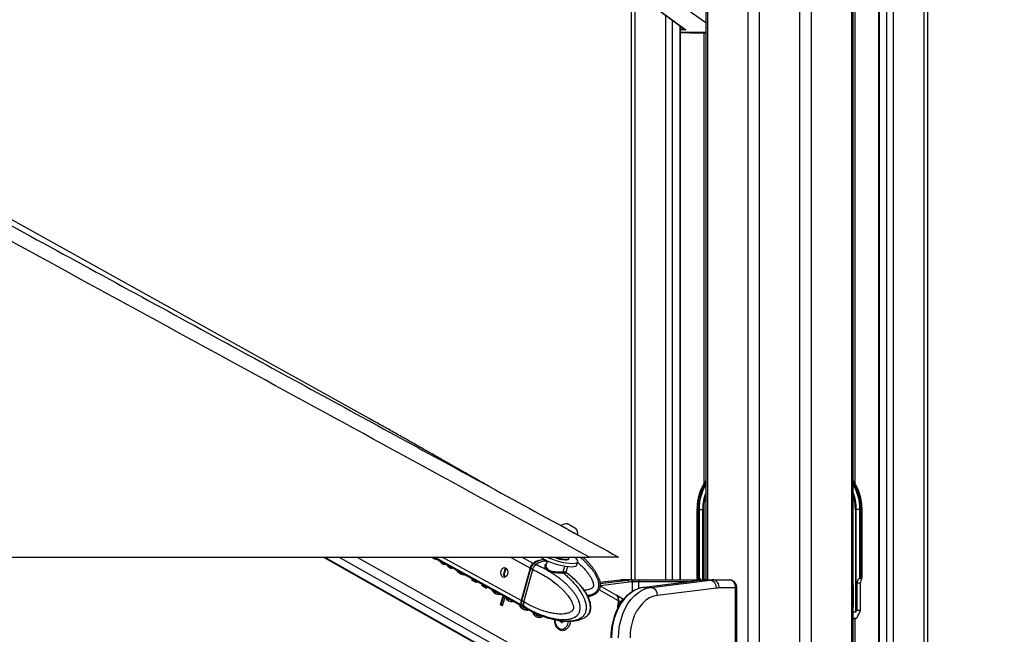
# Model space of a CAD drawing. Header units: millimetres. Extents: x 20 to 19631, y 28 to 16288.
# Tile 121 of 124: x 16718 to 17689, y 6536 to 7142. Entities that reach past the tile are written whole.
import ezdxf

# ---------------------------------------------------------------- set-up
doc = ezdxf.new("R2010")
doc.units = ezdxf.units.MM
doc.header["$LTSCALE"] = 2
doc.layers.add('COMPONENT_GEOMETRY', color=7, linetype='Continuous')
doc.styles.add('SLDTEXTSTYLE0', font='TXT', dxfattribs={"width": 0.75})
doc.dimstyles.new('SLDDIMSTYLE1', dxfattribs={"dimtxt": 100, "dimasz": 6.604, "dimexe": 0, "dimexo": 0.0625, "dimgap": 25, "dimtad": 0, "dimtih": 1, "dimtoh": 1, "dimdec": 1, "dimrnd": 1e-09, "dimzin": 12, "dimdsep": 46, "dimtxsty": 'SLDTEXTSTYLE0', "dimsah": 1, "dimcen": 0.09, "dimadec": 0, "dimazin": 3, "dimtfac": 1, "dimtdec": 1, "dimtofl": 0, "dimtmove": 0, "dimatfit": 3, "dimfxl": 1, "dimfrac": 2, "dimtolj": 1, "dimtzin": 12, "dimarcsym": 0})

# ---------------------------------------------------------------- blocks, each defined once
blk = doc.blocks.new('_D_7')
at = {"layer": 'COMPONENT_GEOMETRY', "color": 7}
for p, q in [((17608.37, 7959.49), (19296.27, 7959.49)), ((19289.92, 7959.49), (19289.92, 5203.33)), ((19089.86, 5183.02), (19059.39, 5183.02)), ((19059.39, 5183.02), (19059.39, 5024.27)), ((19489.99, 5183.02), (19520.46, 5183.02)), ((19520.46, 5183.02), (19520.46, 5024.27)), ((19059.39, 5024.27), (19089.86, 5024.27)), ((19520.46, 5024.27), (19489.99, 5024.27)), ((19289.92, 2118.49), (19289.92, 4874.65)), ((17665.15, 2118.49), (19296.27, 2118.49))]:
    blk.add_line(p, q, dxfattribs=at)
for points in [[(19289.92, 7959.49), (19288.91, 7952.89), (19290.94, 7952.89)], [(19289.92, 2118.49), (19290.94, 2125.1), (19288.91, 2125.1)]]:
    blk.add_solid(points, dxfattribs=at)
at = {"layer": 'COMPONENT_GEOMETRY', "color": 7, "char_height": 100, "attachment_point": 1, "style": 'SLDTEXTSTYLE0'}
for s, insert in [('9\'6.98"', (19089.86, 5153.18)), ('2920.5mm', (18961.73, 5003.56))]:
    blk.add_mtext(s, dxfattribs=dict(at, insert=insert))

msp = doc.modelspace()

# ---------------------------------------------------------------- linework, layer by layer
at = {"color": 8, "linetype": 'Continuous', "lineweight": 25}
for p, q in [((17436.55, 2191.49), (17436.55, 7939.49)), ((17447.63, 7939.49), (17447.63, 2191.49)), ((17487.58, 2191.49), (17487.58, 7939.49)), ((17498.66, 7939.49), (17498.66, 2191.49)), ((17538.76, 2191.49), (17538.76, 7939.49)), ((17542.03, 7939.49), (17542.03, 6685.26)), ((17565.71, 7939.49), (17565.71, 2191.49)), ((17573.5, 2191.49), (17573.5, 7939.49)), ((17579.67, 7939.49), (17579.67, 2191.49)), ((17610.15, 2191.49), (17610.15, 7939.49)), ((17396.45, 7760.96), (17396.45, 6590.02)), ((17325.06, 7234.49), (17325.06, 6590.02)), ((17395.07, 7139.06), (17365, 7159.97)), ((17355.54, 6590.02), (17355.54, 7146.36)), ((17361.72, 7141.84), (17361.72, 6590.02)), ((17369.5, 6590.02), (17369.5, 7136.14)), ((17369.92, 7133.9), (17372.54, 7133.9)), ((17375.29, 7132.12), (17369.92, 7132.12)), ((17369.92, 7129.62), (17395.07, 7129.62)), ((17395.07, 7129.41), (17369.92, 7129.41)), ((17369.92, 7129.29), (17378.79, 7128.96)), ((17393.18, 6685.26), (17393.18, 7128.96)), ((17386.37, 6659.49), (17386.08, 6659.49)), ((17391.95, 6590.02), (17391.95, 6659.49)), ((17392.83, 6659.49), (17392.83, 6590.02)), ((17548.84, 6659.49), (17549.13, 6659.49)), ((17262.16, 6475.06), (17018.86, 6612.47)), ((17276.55, 6475.06), (17033.25, 6612.47)), ((17283.75, 6480.95), (17050.87, 6612.47)), ((17213.41, 6565.09), (17127.28, 6612.47)), ((17212.86, 6569.68), (17135.08, 6612.47)), ((17221.7, 6601.7), (17202.13, 6612.47)), ((17224.79, 6606.28), (17213.55, 6612.47)), ((17198.07, 6601.31), (17197.53, 6601.6)), ((17237.22, 6608.45), (17238.29, 6607.83)), ((17254.39, 6597.83), (17255.97, 6603.57)), ((17196.49, 6595.5), (17195.81, 6595.88)), ((17310.93, 6589.83), (17290.49, 6587.3)), ((17290.63, 6586.45), (17318, 6589.83)), ((17319.53, 6587.84), (17290.63, 6584.26)), ((17310.44, 6589.8), (17310.93, 6589.83)), ((17322.76, 6578.56), (17322.76, 6588.02)), ((17328.71, 6588.02), (17328.71, 6581.37)), ((17377.55, 6588.02), (17328.71, 6588.02)), ((17395.05, 6590.02), (17395.1, 6590.02)), ((17540.14, 6583.49), (17540.68, 6583.49)), ((17308.75, 6569.48), (17289.67, 6580.25)), ((17307.75, 6574.11), (17307.66, 6574.11)), ((17424.37, 6582.02), (17425.54, 6582.02)), ((17540.14, 6564.38), (17540.68, 6564.38)), ((17542.99, 6552.02), (17540.14, 6551.87)), ((17542.03, 6551.97), (17542.03, 2191.49))]:
    msp.add_line(p, q, dxfattribs=at)
at = {"color": 7, "linetype": 'Continuous', "lineweight": 25}
for p, q in [((17540.14, 2191.49), (17540.14, 7939.49)), ((17565.29, 7939.49), (17565.29, 2191.49)), ((17613.5, 7939.49), (17613.5, 2191.49)), ((17395.07, 7760.96), (17395.07, 6590.02)), ((17063.16, 6748.91), (15270.31, 7744.75)), ((17321.71, 6590.02), (17321.71, 7244.18)), ((17336.73, 7160.14), (17373.99, 7132.84)), ((17337.28, 7159.97), (17375.29, 7132.12)), ((17369.92, 6590.02), (17369.92, 7135.82)), ((17369.92, 7129.29), (17378.77, 7128.96)), ((17378.79, 7128.96), (17395.07, 7128.96)), ((17065.07, 6747.85), (17063.16, 6748.91)), ((17386.09, 6660.28), (17386.08, 6659.49)), ((17549.13, 6659.49), (17549.1, 6660.91)), ((17386.08, 6659.49), (17386.08, 6592.2)), ((17386.37, 6659.49), (17386.37, 6592.49)), ((17387.3, 6658.63), (17387.3, 6659.49)), ((17387.3, 6659.49), (17388.34, 6659.49)), ((17387.3, 6592.49), (17387.3, 6658.63)), ((17388.31, 6591.95), (17388.31, 6658.63)), ((17388.34, 6659.49), (17391.95, 6659.49)), ((17388.44, 6657.51), (17388.44, 6591.84)), ((17391.95, 6659.49), (17392.83, 6659.49)), ((17543.26, 6659.49), (17542.38, 6659.49)), ((17542.38, 6659.49), (17542.38, 6558.49)), ((17546.87, 6659.49), (17543.26, 6659.49)), ((17543.26, 6559.1), (17543.26, 6659.49)), ((17546.78, 6657.51), (17546.78, 6591.84)), ((17547.91, 6659.49), (17546.87, 6659.49)), ((17546.9, 6591.95), (17546.9, 6658.63)), ((17547.91, 6658.63), (17547.91, 6659.49)), ((17547.91, 6592.49), (17547.91, 6658.63)), ((17548.84, 6659.49), (17548.84, 6592.49)), ((17549.13, 6592.2), (17549.13, 6659.49)), ((17266.91, 6640.81), (17266.93, 6640.8)), ((17268.79, 6634.38), (17268.82, 6634.36)), ((14740.23, 6612.47), (17280.14, 6612.47)), ((17017.85, 6612.47), (17260.33, 6475.53)), ((17126.06, 6611.88), (17125.5, 6611.88)), ((17125.74, 6612.47), (17216.31, 6562.64)), ((17232.9, 6612.29), (17232.58, 6612.47)), ((17126.92, 6611.12), (17126.35, 6611.12)), ((17128.34, 6610), (17126.35, 6611.12)), ((17126.92, 6611.12), (17128.9, 6610)), ((17128.9, 6610), (17128.34, 6610)), ((17128.9, 6610), (17129.1, 6610.62)), ((17133.68, 6607.76), (17133.11, 6607.76)), ((17135.55, 6605.87), (17134.98, 6605.87)), ((17136.99, 6605.3), (17136.42, 6605.3)), ((17138.37, 6605.22), (17137.8, 6605.22)), ((17140.25, 6604.48), (17140.24, 6604.48)), ((17141.54, 6602.86), (17140.98, 6602.86)), ((17143.66, 6601.34), (17140.98, 6602.86)), ((17141.54, 6602.86), (17144.23, 6601.34)), ((17144.23, 6601.34), (17144.49, 6602.15)), ((17197.31, 6601.35), (17197.53, 6601.6)), ((17221.7, 6601.7), (17212.86, 6569.68)), ((17227.3, 6604.9), (17225.32, 6605.99)), ((17227.44, 6604.85), (17227.3, 6604.9)), ((17237.22, 6608.45), (17234.98, 6609.68)), ((17238.56, 6608.79), (17237.48, 6604.91)), ((17237.61, 6604.87), (17237.53, 6604.69)), ((17257.35, 6597.96), (17258.8, 6603.2)), ((17259.79, 6610.56), (17259.99, 6611.27)), ((17267.86, 6604.83), (17268.76, 6608.09)), ((17144.23, 6601.34), (17143.66, 6601.34)), ((17150.39, 6598.36), (17149.82, 6598.36)), ((17153.18, 6595.91), (17152.61, 6595.91)), ((17156.42, 6594.96), (17155.85, 6594.96)), ((17222.11, 6601.55), (17213.27, 6569.53)), ((17213.42, 6569.37), (17222.26, 6601.39)), ((17215.5, 6568.24), (17224.34, 6600.24)), ((17222.26, 6601.39), (17224.34, 6600.25)), ((17224.34, 6600.25), (17224.34, 6600.24)), ((17256.95, 6597.57), (17257.42, 6597.24)), ((17387.3, 6592.49), (17386.37, 6592.49)), ((17547.91, 6592.49), (17548.84, 6592.49)), ((17165.11, 6589.54), (17164.55, 6589.54)), ((17167.9, 6587.65), (17164.55, 6589.54)), ((17165.11, 6589.54), (17168.47, 6587.65)), ((17168.47, 6587.65), (17167.9, 6587.65)), ((17174.86, 6585.25), (17174.29, 6585.25)), ((17174.91, 6584.29), (17174.35, 6584.29)), ((17175.31, 6583.79), (17174.75, 6583.79)), ((17178.27, 6581.8), (17174.75, 6583.79)), ((17175.31, 6583.79), (17178.83, 6581.8)), ((17310.44, 6589.8), (17290.49, 6587.33)), ((17306.71, 6574.9), (17290.61, 6583.99)), ((17318, 6589.83), (17310.93, 6589.83)), ((17321.08, 6590.02), (17314.01, 6590.02)), ((17321.08, 6590.02), (17321.35, 6590.02)), ((17321.35, 6590.02), (17330.28, 6590.02)), ((17322.76, 6588.02), (17322.49, 6588.02)), ((17328.71, 6588.02), (17322.76, 6588.02)), ((17330.28, 6590.02), (17395.1, 6590.02)), ((17392.12, 6589.82), (17334.01, 6582.63)), ((17334.01, 6582.63), (17334.13, 6582.64)), ((17392.24, 6589.83), (17334.13, 6582.64)), ((17334.13, 6582.64), (17341.2, 6582.64)), ((17341.2, 6582.64), (17399.31, 6589.83)), ((17386.54, 6591.25), (17386.35, 6591.53)), ((17386.54, 6591.25), (17389.15, 6591.25)), ((17388.44, 6591.84), (17389.15, 6591.25)), ((17392.12, 6589.82), (17392.24, 6589.83)), ((17392.24, 6589.83), (17399.31, 6589.83)), ((17395.1, 6590.02), (17395.32, 6590.02)), ((17395.32, 6590.02), (17402.39, 6590.02)), ((17402.39, 6590.02), (17418.27, 6590.02)), ((17540.68, 6564.38), (17540.68, 6583.49)), ((17543.95, 6587.01), (17543.95, 6559.92)), ((17543.95, 6587.01), (17547.47, 6587.01)), ((17546.78, 6591.84), (17546.06, 6591.25)), ((17548.67, 6591.25), (17546.06, 6591.25)), ((17547.47, 6559.92), (17547.47, 6587.01)), ((17548.67, 6591.25), (17548.86, 6591.53)), ((17178.83, 6581.8), (17178.27, 6581.8)), ((17185.54, 6578.42), (17184.97, 6578.42)), ((17187.86, 6576.33), (17187.29, 6576.33)), ((17190.09, 6575.63), (17189.53, 6575.63)), ((17197.97, 6572.55), (17197.4, 6572.55)), ((17313.81, 6570.81), (17307.09, 6574.68)), ((17405.46, 6581.86), (17347.35, 6574.67)), ((17424.37, 6582.02), (17408.05, 6582.02)), ((17424.37, 6418.02), (17424.37, 6582.02)), ((17425.54, 6418.02), (17425.54, 6582.02)), ((17193.03, 6565.52), (17192.46, 6565.52)), ((17193.8, 6564.77), (17192.46, 6565.52)), ((17193.03, 6565.52), (17194.37, 6564.77)), ((17194.37, 6564.77), (17193.8, 6564.77)), ((17198.62, 6571.18), (17198.05, 6571.18)), ((17200.83, 6569.07), (17200.26, 6569.07)), ((17203.67, 6568.4), (17203.11, 6568.4)), ((17212.69, 6563.2), (17212.12, 6563.2)), ((17215.49, 6568.23), (17213.42, 6569.37)), ((17213.95, 6564.79), (17215.92, 6563.71)), ((17215.5, 6568.24), (17215.49, 6568.23)), ((17215.92, 6563.71), (17216.05, 6563.63)), ((17308.75, 6569.48), (17307.49, 6560.39)), ((17310.53, 6568.45), (17308.95, 6569.36)), ((17215.07, 6561.03), (17214.5, 6561.03)), ((17216.69, 6560.37), (17216.13, 6560.37)), ((17216.79, 6562.38), (17218.95, 6561.2)), ((17218.33, 6560.13), (17217.77, 6560.13)), ((17224.67, 6558.74), (17224.1, 6558.74)), ((17225.94, 6555.7), (17225.37, 6555.7)), ((17226.95, 6557.32), (17231.05, 6555.64)), ((17228.14, 6553.65), (17227.58, 6553.65)), ((17231.96, 6554.5), (17231.39, 6554.5)), ((17232.88, 6554.84), (17232.31, 6554.84)), ((17234, 6554.33), (17236.02, 6553.57)), ((17540.14, 6558.49), (17542.38, 6558.49)), ((17543.95, 6559.92), (17543.26, 6559.1)), ((17547.47, 6559.92), (17543.95, 6559.92)), ((17544.19, 6553.04), (17547.47, 6559.92)), ((17229.71, 6553.01), (17229.15, 6553.01)), ((17231.23, 6552.84), (17230.67, 6552.84)), ((17250.88, 6549.31), (17250.86, 6549.85)), ((17253.05, 6547.71), (17250.88, 6549.31)), ((17252.43, 6549.58), (17251.57, 6548.8)), ((17255.12, 6549.58), (17253.05, 6547.71)), ((17540.14, 6551.87), (17543.02, 6552.02)), ((17542.99, 6552.02), (17540.14, 6552.02)), ((17252.58, 6541.42), (17252.94, 6541.42))]:
    msp.add_line(p, q, dxfattribs=at)
at = {"color": 7, "linetype": 'Continuous', "lineweight": 25, "flags": 128}
for points in [[(17252.15, 6643.48), (17252.16, 6643.47), (17252.59, 6643.24), (17253.61, 6642.69), (17255.14, 6641.85), (17257.06, 6640.8), (17259.24, 6639.61), (17261.51, 6638.37), (17263.7, 6637.17), (17265.66, 6636.1), (17267.23, 6635.24), (17268.3, 6634.65), (17268.79, 6634.38)], [(17258.59, 6645.36), (17258.79, 6645.25), (17259.58, 6644.82), (17260.86, 6644.12), (17262.42, 6643.27), (17264.03, 6642.39), (17265.46, 6641.61), (17266.47, 6641.05), (17266.91, 6640.81)], [(17238.61, 6612.47), (17240.65, 6611.52), (17243.8, 6610.26), (17247.21, 6609.1), (17250.76, 6608.1), (17254.3, 6607.29), (17257.7, 6606.71), (17260.83, 6606.37), (17263.57, 6606.29), (17265.81, 6606.47), (17267.47, 6606.9), (17268.48, 6607.57), (17268.8, 6608.46), (17268.43, 6609.52), (17267.37, 6610.72), (17265.67, 6612.01), (17264.96, 6612.46)], [(17256.52, 6610.37), (17258.25, 6610.42), (17259.44, 6610.72), (17259.98, 6611.24), (17259.99, 6611.6)], [(17259.99, 6611.6), (17259.76, 6612.5), (17259.75, 6612.53)], [(17197.44, 6601.76), (17198.56, 6600.75), (17199.32, 6599.22), (17199.6, 6597.39), (17199.37, 6595.55), (17198.65, 6593.97), (17197.57, 6592.89), (17196.28, 6592.49), (17194.97, 6592.81), (17193.86, 6593.82), (17193.1, 6595.35), (17192.81, 6597.18), (17193.05, 6599.02), (17193.76, 6600.6), (17194.85, 6601.68), (17196.14, 6602.08), (17197.44, 6601.76)], [(17222.29, 6601.61), (17222.21, 6601.6), (17222.16, 6601.59), (17222.12, 6601.57), (17222.11, 6601.55)], [(17225.04, 6605.75), (17225.02, 6605.83), (17225.02, 6605.91), (17225.04, 6605.97), (17225.07, 6606.01), (17225.12, 6606.03), (17225.18, 6606.04), (17225.25, 6606.02), (17225.32, 6605.99)], [(17239.75, 6608.26), (17242.9, 6606.99), (17246.31, 6605.84), (17249.86, 6604.84), (17253.4, 6604.03), (17256.8, 6603.45), (17259.93, 6603.11), (17262.67, 6603.02), (17264.91, 6603.21), (17266.57, 6603.64), (17267.58, 6604.31), (17267.86, 6604.83)], [(17256.32, 6609.66), (17258.06, 6609.71), (17259.24, 6610.01), (17259.78, 6610.53), (17259.79, 6610.56)], [(17334.13, 6582.64), (17329.81, 6581.72), (17325.6, 6580.06), (17321.57, 6577.68), (17317.78, 6574.61), (17314.29, 6570.9), (17311.14, 6566.61), (17308.4, 6561.81), (17306.09, 6556.56), (17304.26, 6550.95), (17302.93, 6545.07), (17302.13, 6539), (17301.86, 6532.83)], [(17308.93, 6532.83), (17309.2, 6539), (17310, 6545.07), (17311.33, 6550.95), (17313.16, 6556.56), (17315.47, 6561.81), (17318.22, 6566.61), (17321.36, 6570.9), (17324.85, 6574.61), (17328.65, 6577.68), (17332.67, 6580.06), (17336.88, 6581.72), (17341.2, 6582.64)], [(17347.35, 6574.67), (17343.4, 6573.8), (17339.56, 6572.18), (17335.91, 6569.85), (17332.52, 6566.85), (17329.45, 6563.23), (17326.74, 6559.06), (17324.46, 6554.41), (17322.64, 6549.37), (17321.31, 6544.02), (17320.51, 6538.48), (17320.24, 6532.83)], [(17213.27, 6569.53), (17213.27, 6569.53), (17213.27, 6569.49), (17213.3, 6569.46), (17213.35, 6569.42), (17213.42, 6569.37)], [(17213.41, 6565.09), (17214.99, 6563.52), (17216.55, 6562.52)], [(17246.05, 6550.73), (17246.16, 6549.42), (17246.75, 6546.9), (17247.79, 6544.69), (17249.22, 6542.97), (17250.92, 6541.85), (17252.78, 6541.43), (17254.64, 6541.73), (17256.38, 6542.72), (17257.87, 6544.35), (17258.99, 6546.48), (17259.66, 6548.96), (17259.7, 6549.23)]]:
    msp.add_lwpolyline(points, dxfattribs=at)
at = {"color": 8, "linetype": 'Continuous', "lineweight": 25, "flags": 128}
for points in [[(17238.44, 6608.38), (17238.37, 6608.39), (17237.22, 6608.45)], [(17222.11, 6601.55), (17222.11, 6601.54), (17222.12, 6601.51), (17222.15, 6601.47), (17222.2, 6601.43), (17222.26, 6601.39)]]:
    msp.add_lwpolyline(points, dxfattribs=at)
at = {"color": 7, "linetype": 'Continuous', "lineweight": 25}
for centre, radius, start, end in [((17434.11, 6660.54), 47.76, 144.83598, 180.26975), ((17432.88, 6660.32), 44.54, 148.07706, 181.06913), ((17501.21, 6660.59), 47.64, 0.41414, 35.18365), ((17502.33, 6660.32), 44.54, 358.93087, 31.92294), ((17258.2, 6634.73), 10.63, 87.86397, 124.66154), ((17258.2, 6634.73), 10.63, 357.98482, 34.78239), ((17247.64, 6629.38), 22.55, 228.38656, 249.50116), ((17258.54, 6641.92), 32.33, 245.75805, 266.06381), ((17258.8, 6642.79), 32.5, 248.93262, 265.98419), ((17230.03, 6599.43), 8.63, 127.37504, 164.7379), ((17234.67, 6594.19), 15.62, 82.10897, 129.25784), ((17237.89, 6591.54), 16.92, 92.29115, 128.15371), ((17255.55, 6597.47), 1.22, 162.57489, 225.02164), ((17314.01, 6564.94), 25.09, 90.0053, 97.06128), ((17321.08, 6564.94), 25.09, 90.0053, 97.06128), ((17317.62, 6587.96), 1.91, 356.52521, 78.78749), ((17322.49, 6563.94), 24.08, 90.0053, 97.06128), ((17320.72, 6588.27), 1.79, 351.95053, 78.57825), ((17320.99, 6588.27), 1.79, 351.95053, 78.57825), ((17330.53, 6588.22), 1.82, 97.87436, 186.14266), ((17339.71, 6575.14), 7.65, 356.52521, 78.78749), ((17395.33, 6564.94), 25.09, 90.0053, 97.06128), ((17402.4, 6564.94), 25.09, 90.0053, 97.06128), ((17397.83, 6582.33), 7.65, 356.52521, 78.78749), ((17400.98, 6583.02), 7.14, 351.95053, 78.57825), ((16885.46, 6671.2), 324.69, 341.00577, 342.61677), ((16885.96, 6671.22), 324.75, 341.00587, 342.56746), ((17303.63, 6570.65), 5.25, 347.08814, 54.04415), ((17303.12, 6570.41), 5.93, 349.792, 38.59603), ((17408.05, 6560.95), 21.07, 90.0053, 97.06128), ((16886.84, 6670.62), 325.24, 341.00678, 342.42878), ((17217.75, 6567.94), 5.19, 160.35336, 213.31916), ((17043.02, 6600.77), 267.78, 351.79798, 353.2627), ((17249.38, 6550.75), 2.92, 318.38454, 338.62998)]:
    msp.add_arc(centre, radius, start, end, dxfattribs=at)
at = {"color": 8, "linetype": 'Continuous', "lineweight": 25}
for centre, radius, start, end in [((17432.94, 6660.46), 46.57, 144.39615, 181.19035), ((17432.45, 6660.42), 45.16, 145.85956, 181.18371), ((17503.55, 6660.86), 45.3, 358.27444, 36.13905), ((17502.76, 6660.42), 45.16, 358.81629, 34.14044), ((17436.89, 6659.76), 44.94, 158.51797, 180.34319), ((17437.63, 6659.63), 44.8, 161.80323, 180.17517), ((17498.33, 6659.76), 44.94, 359.65681, 21.48203), ((17497.58, 6659.63), 44.8, 359.82483, 18.19677), ((17534.54, 6583.53), 6.14, 359.60003, 24.22183), ((17223.69, 6569.77), 9.8, 218.80158, 241.0487)]:
    msp.add_arc(centre, radius, start, end, dxfattribs=at)
at = {"color": 7, "linetype": 'Continuous', "lineweight": 25}
for centre, major_axis, ratio, start_param, end_param in [((17375.93, 7133.9), (3.37, -0.79), 0.545657, 3.547273, 4.650858), ((17375.93, 7133.9), (3.22, -1.41), 0.538837, 4.318563, 4.749806), ((17450.15, 6659.49), (61.81, 0), 0.582425, 3.141593, 3.196534), ((17485.06, 6659.49), (61.81, 0), 0.582425, 6.228244, 6.283185), ((16960.79, 6624.95), (-77.61, 273.83), 0.555688, 4.509015, 4.511142), ((16926.67, 6644.22), (790.26, -681.04), 0.102331, 1.404326, 1.405437), ((16961.36, 6624.95), (-77.61, 273.83), 0.555688, 4.509015, 4.511142), ((16927.24, 6644.22), (790.26, -681.04), 0.102331, 1.404326, 1.405437), ((16965.69, 6622.19), (-143.44, 304.09), 0.446397, 4.458428, 4.460977), ((16944.57, 6634.11), (584.8, -561.71), 0.140198, 1.37609, 1.379434), ((16966.25, 6622.19), (-143.44, 304.09), 0.446397, 4.458428, 4.459746), ((16945.14, 6634.11), (584.8, -561.71), 0.140198, 1.37609, 1.379434), ((17045.92, 6576.88), (1478.57, -580.13), 0.037513, 1.524268, 1.525246), ((17046.48, 6576.88), (1478.57, -580.13), 0.037513, 1.524268, 1.525246), ((16998.03, 6603.92), (514.32, -26.88), 0.017336, 1.296483, 1.299264), ((16998.6, 6603.92), (514.32, -26.88), 0.017336, 1.296483, 1.299264), ((16989.87, 6608.85), (339.57, 70.03), 0.106457, 5.142914, 5.14412), ((16971.06, 6619.15), (-191.01, 329.88), 0.377355, 4.448988, 4.453812), ((16971.62, 6619.15), (-191.01, 329.88), 0.377355, 4.448988, 4.452598), ((17226.44, 6601.41), (2.86, 5.28), 0.648437, 0.949758, 1.912309), ((17226.04, 6601.63), (2.57, 4.75), 0.647199, 0.949283, 1.911834), ((17229.38, 6589.41), (10.34, 19.14), 0.647541, 0.341168, 0.949414), ((17229.38, 6589.41), (10.63, 18.97), 0.671543, 0.198472, 0.351285), ((16979.44, 6614.42), (-207.17, 339.07), 0.356928, 4.451377, 4.454746), ((16950.16, 6630.96), (822.75, -699.8), 0.098052, 1.406255, 1.409738), ((16980, 6614.42), (-207.17, 339.07), 0.356928, 4.451377, 4.453519), ((16950.72, 6630.96), (822.75, -699.8), 0.098052, 1.406255, 1.409738), ((17036.37, 6582.27), (937.64, -270.76), 0.046764, 1.456536, 1.460019), ((17036.94, 6582.27), (937.64, -270.76), 0.046764, 1.456536, 1.460019), ((17007.85, 6598.69), (336.61, 71.6), 0.11066, 5.14583, 5.148391), ((17387.08, 6591.49), (0.924, -0.924), 0.414214, 2.748894, 4.284783), ((17388.01, 6591.49), (0.924, -0.924), 0.414214, 1.658095, 2.748894), ((17388.61, 6592.41), (0.924, -0.924), 0.414214, 4.799688, 4.930555), ((17546.6, 6592.41), (0.924, 0.924), 0.414214, 4.494223, 4.62509), ((17547.2, 6591.49), (0.924, 0.924), 0.414214, 0.392699, 1.483498), ((17548.13, 6591.49), (0.924, 0.924), 0.414214, 5.139995, 6.675884), ((17003, 6601.11), (24.57, 239.15), 0.673536, 4.733207, 4.739475), ((17003.56, 6601.11), (24.57, 239.15), 0.673536, 4.733207, 4.738234), ((17018.41, 6592.73), (298.94, 91.34), 0.174915, 5.184037, 5.188862), ((17012.8, 6595.58), (31.61, 236.68), 0.676817, 4.759079, 4.761088), ((17011.07, 6596.55), (-36.69, 259.09), 0.616783, 4.578093, 4.581807), ((16994.83, 6605.73), (-390.46, 447.27), 0.209455, 4.483252, 4.484363), ((17011.64, 6596.55), (-36.69, 259.09), 0.616783, 4.578093, 4.581807), ((16995.39, 6605.73), (-390.46, 447.27), 0.209455, 4.483252, 4.484363), ((17021.8, 6590.81), (173.98, 161.72), 0.537717, 5.188551, 5.194414), ((17383.64, 6587.01), (0, 6), 0.682414, 5.239173, 5.497787), ((17384.05, 6587.01), (7.21, 0), 0.831789, 0.526784, 0.785398), ((17551.17, 6587.01), (7.21, 0), 0.831789, 2.356194, 3.141593), ((17551.57, 6587.01), (0, 6), 0.682414, 0.785398, 1.570796), ((17014.64, 6594.54), (-204.76, 337.68), 0.359886, 4.450879, 4.456655), ((17015.21, 6594.54), (-204.76, 337.68), 0.359886, 4.450879, 4.455427), ((16987.61, 6609.81), (767.87, -668.1), 0.10549, 1.400374, 1.403484), ((16988.17, 6609.81), (767.87, -668.1), 0.10549, 1.400374, 1.403484), ((16982.78, 6612.85), (1012.93, -809.17), 0.078554, 1.429503, 1.430984), ((17074.71, 6560.61), (1010.15, -312.42), 0.045874, 1.471087, 1.473312), ((17075.28, 6560.61), (1010.15, -312.42), 0.045874, 1.471087, 1.473312), ((17070.17, 6563.5), (1031.11, -324.44), 0.04556, 1.468654, 1.470274), ((17042.81, 6578.95), (353.5, 62.61), 0.088111, 5.126466, 5.132498), ((17041.59, 6579.64), (217.17, 135.06), 0.398164, 5.236918, 5.24019), ((17027.99, 6587), (-201.04, 335.56), 0.364496, 4.451329, 4.455307), ((16978.53, 6615.25), (1368, -1012.09), 0.056924, 1.451926, 1.452325), ((17028.56, 6587), (-201.04, 335.56), 0.364496, 4.451329, 4.455307), ((17005.73, 6599.57), (669.68, -611.18), 0.121808, 1.388625, 1.392053), ((17006.29, 6599.57), (669.68, -611.18), 0.121808, 1.388625, 1.392053), ((17022.5, 6590.42), (-386.87, 445.14), 0.211299, 4.488979, 4.489536), ((16974.5, 6617.53), (1520, -1098.65), 0.050846, 1.458031, 1.458774), ((17075.61, 6560.11), (775.94, -177.63), 0.04645, 1.416377, 1.420091), ((17076.18, 6560.11), (775.94, -177.63), 0.04645, 1.416377, 1.420091), ((17072.22, 6562.34), (802.38, -192.88), 0.046858, 1.419376, 1.420819), ((17052.78, 6573.32), (295.53, 93.11), 0.181832, 5.190042, 5.195717), ((17043, 6578.52), (-180.8, 324.17), 0.39107, 4.451443, 4.458348), ((17043.57, 6578.52), (-180.8, 324.17), 0.39107, 4.451443, 4.457117), ((17016.16, 6593.68), (745.21, -654.99), 0.108879, 1.398061, 1.40135), ((17016.73, 6593.68), (745.21, -654.99), 0.108879, 1.398061, 1.40135), ((17217.6, 6569.4), (2.86, 5.28), 0.648437, 1.912309, 2.874859), ((17227.19, 6581.48), (10.34, 19.14), 0.647541, 2.874515, 3.136768), ((17022.45, 6590.45), (743.86, -654.21), 0.109087, 1.40495, 1.406999), ((17130.81, 6528.93), (1595.02, -646.43), 0.035576, 1.531704, 1.532726), ((17131.38, 6528.93), (1595.02, -646.43), 0.035576, 1.531704, 1.532726), ((17106.51, 6542.97), (1262.23, -456.73), 0.041431, 1.497708, 1.499233), ((17082.62, 6556.15), (614.03, -84.16), 0.036841, 1.353935, 1.35667), ((17083.19, 6556.15), (614.03, -84.16), 0.036841, 1.353935, 1.35667), ((17072.5, 6562.18), (393.54, 40.93), 0.046508, 5.08716, 5.091285), ((17067.21, 6565.17), (281.76, 100.27), 0.211868, 5.20777, 5.212964), ((17056.52, 6570.89), (-174.66, 320.77), 0.399605, 4.451853, 4.461125), ((17057.09, 6570.89), (-174.66, 320.77), 0.399605, 4.451853, 4.461125), ((17030.84, 6585.39), (713.34, -636.53), 0.114006, 1.394233, 1.397433), ((17031.41, 6585.39), (713.34, -636.53), 0.114006, 1.394233, 1.397433), ((17059.41, 6569.57), (-165.6, 315.82), 0.412621, 4.459468, 4.460421), ((17037.74, 6581.81), (693.5, -625.01), 0.117433, 1.398691, 1.40138), ((17144.86, 6521), (1614.63, -657.58), 0.035264, 1.53294, 1.533912), ((17145.43, 6521), (1614.63, -657.58), 0.035264, 1.53294, 1.533912), ((17114.55, 6538.43), (1139.67, -386.65), 0.043709, 1.483624, 1.485202), ((17083.59, 6555.6), (418.49, 27.17), 0.0272, 5.069341, 5.071592), ((17084.15, 6555.6), (418.49, 27.17), 0.0272, 5.068157, 5.071592), ((17083.9, 6555.75), (363.51, 57.24), 0.076266, 5.117667, 5.121835), ((17078.95, 6558.22), (308, 86.62), 0.157492, 5.185333, 5.188762), ((17079.52, 6558.22), (308, 86.62), 0.157492, 5.185333, 5.188762), ((17079.37, 6558.3), (269.35, 106.73), 0.241908, 5.218882, 5.224076), ((17069.39, 6563.94), (-83.25, 276.1), 0.546392, 4.512695, 4.515661), ((17543.09, 6559.92), (0.85, 1.39), 0.380275, 3.369518, 4.329449), ((17093.51, 6550), (571.17, -59.47), 0.030517, 1.331465, 1.334207), ((17094.07, 6550), (571.17, -59.47), 0.030517, 1.331465, 1.334207), ((17543.48, 6553.04), (0.707, 0.96), 0.510521, 3.501142, 5.070721)]:
    msp.add_ellipse(centre, major_axis=major_axis, ratio=ratio, start_param=start_param, end_param=end_param, dxfattribs=at)
at = {"color": 8, "linetype": 'Continuous', "lineweight": 25}
msp.add_ellipse((17539.27, 6564.38), major_axis=(-0.01, 2.01), ratio=0.702664, start_param=3.803896, end_param=4.708487, dxfattribs=at)
at = {"color": 7, "linetype": 'Continuous', "lineweight": 25}
for points, knots in [([(17280.14, 6612.47), (17073.46, 6725.29), (16679.14, 6940.55), (16146.61, 7231.57), (15751.79, 7447.73), (15475.7, 7599.42), (15323.79, 7683.21), (15241.07, 7729.14), (15227.01, 7736.95)], [0, 0, 0, 0, 0.301545, 0.575336, 0.777328, 0.878324, 0.97932, 1, 1, 1, 1]), ([(16124.79, 7258.52), (16228.75, 7201.78), (16367.37, 7126.12), (16575.25, 7012.69), (16748.47, 6918.18), (16945.8, 6810.53), (17132.61, 6708.62), (17250.13, 6644.52), (17308.89, 6612.47)], [0, 0, 0, 0, 0.263323, 0.351097, 0.526646, 0.702194, 0.851097, 1, 1, 1, 1]), ([(17181.85, 6681.77), (17178.34, 6683.75), (17170.87, 6687.97), (17159.39, 6694.49), (17147.44, 6701.28), (17135.49, 6708.08), (17123.55, 6714.88), (17111.59, 6721.68), (17099.59, 6728.48), (17087.54, 6735.28), (17075.44, 6742.07), (17067.24, 6746.64), (17063.16, 6748.91)], [0, 0, 0, 0, 0.092762, 0.1976468, 0.3015088, 0.4043501, 0.5061721, 0.6069757, 0.7067611, 0.8055277, 0.9032746, 1, 1, 1, 1]), ([(17387.3, 6658.63), (17387.32, 6658.63), (17387.44, 6658.63), (17387.68, 6658.63), (17388.01, 6658.63), (17388.22, 6658.63), (17388.31, 6658.63)], [0, 0, 0, 0, 0.090131, 0.431109, 0.74027, 1, 1, 1, 1]), ([(17388.31, 6658.63), (17388.31, 6658.63), (17388.31, 6658.63), (17388.31, 6658.63), (17388.32, 6658.63), (17388.32, 6658.6), (17388.34, 6658.5), (17388.38, 6658.13), (17388.41, 6657.79), (17388.44, 6657.51)], [0, 0, 0, 0, 0.001216, 0.00282, 0.005802, 0.018793, 0.070056, 0.274202, 1, 1, 1, 1]), ([(17546.9, 6658.63), (17546.9, 6658.63), (17546.9, 6658.63), (17546.9, 6658.63), (17546.9, 6658.63), (17546.89, 6658.6), (17546.87, 6658.5), (17546.83, 6658.13), (17546.8, 6657.79), (17546.78, 6657.51)], [0, 0, 0, 0, 0.001216, 0.00282, 0.005802, 0.018793, 0.070056, 0.274202, 1, 1, 1, 1]), ([(17547.91, 6658.63), (17547.89, 6658.63), (17547.77, 6658.63), (17547.53, 6658.63), (17547.2, 6658.63), (17547, 6658.63), (17546.9, 6658.63)], [0, 0, 0, 0, 0.090131, 0.431109, 0.74027, 1, 1, 1, 1]), ([(17273.83, 6612.47), (17274.7, 6611.65), (17276.29, 6610.15), (17278.47, 6607.85), (17280.45, 6605.65), (17282.34, 6603.37), (17284.13, 6601.01), (17285.8, 6598.59), (17287.32, 6596.07), (17288.44, 6593.87), (17289.22, 6592.03), (17289.82, 6590.41), (17290.35, 6588.5), (17290.64, 6586.68), (17290.74, 6584.82), (17290.64, 6583.32), (17290.27, 6581.69), (17289.75, 6580.29), (17288.91, 6578.85), (17287.83, 6577.57), (17286.23, 6576.17), (17284.31, 6575.06), (17282.12, 6574.2), (17280.4, 6573.69), (17279.25, 6573.47), (17278.81, 6573.39)], [0, 0, 0, 0, 0.070008, 0.127701, 0.185455, 0.243437, 0.301521, 0.358553, 0.41577, 0.473823, 0.503057, 0.532372, 0.575284, 0.61872, 0.64029, 0.683918, 0.706104, 0.738127, 0.771084, 0.803108, 0.835936, 0.895362, 0.93178, 0.973595, 1, 1, 1, 1]), ([(17308.89, 6612.47), (17308.83, 6612.47), (17308.7, 6612.47), (17307.58, 6612.47), (17305.87, 6612.47), (17303.8, 6612.47), (17301.11, 6612.47), (17297.04, 6612.47), (17291.77, 6612.47), (17285.71, 6612.47), (17281.99, 6612.47), (17280.14, 6612.47)], [0, 0, 0, 0, 0.126422, 0.252572, 0.339466, 0.426258, 0.513661, 0.601078, 0.759673, 0.879728, 1, 1, 1, 1]), ([(17216.05, 6563.63), (17216.05, 6563.63), (17217.57, 6562.73), (17220.63, 6561.01), (17224.78, 6558.92), (17228.47, 6557.25), (17231.68, 6555.92), (17234.92, 6554.71), (17238.65, 6553.48), (17242.11, 6552.54), (17245.27, 6551.85), (17248.01, 6551.36), (17251.12, 6550.98), (17254.05, 6550.83), (17256.46, 6550.89), (17258.32, 6551.03), (17260.19, 6551.3), (17261.96, 6551.7), (17263.61, 6552.23), (17264.94, 6552.8), (17266.33, 6553.56), (17267.47, 6554.38), (17268.55, 6555.44), (17269.34, 6556.42), (17270.01, 6557.56), (17270.54, 6558.84), (17270.91, 6560.25), (17271.1, 6561.85), (17271.08, 6563.51), (17270.88, 6565.03), (17270.5, 6566.82), (17269.99, 6568.41), (17269.35, 6570.02), (17268.77, 6571.27), (17267.88, 6572.99), (17266.64, 6575.05), (17265, 6577.4), (17263.1, 6579.83), (17260.92, 6582.3), (17258.46, 6584.81), (17255.92, 6587.17), (17253.28, 6589.42), (17250.56, 6591.57), (17247.77, 6593.61), (17244.93, 6595.54), (17241.83, 6597.5), (17238.47, 6599.47), (17234.84, 6601.41), (17231.16, 6603.21), (17228.68, 6604.32), (17227.44, 6604.85), (17227.44, 6604.85)], [0, 0, 0, 0, 0.000001, 0.042299, 0.084662, 0.113207, 0.141774, 0.170414, 0.199082, 0.240084, 0.260638, 0.28121, 0.310911, 0.340706, 0.356783, 0.372888, 0.389105, 0.405375, 0.419337, 0.433377, 0.441759, 0.458722, 0.46735, 0.477162, 0.487179, 0.495775, 0.505905, 0.516388, 0.527134, 0.538144, 0.546396, 0.563139, 0.571618, 0.581606, 0.591626, 0.611828, 0.632439, 0.653131, 0.679323, 0.705597, 0.73206, 0.758566, 0.785561, 0.812587, 0.839695, 0.866827, 0.900037, 0.933281, 0.966624, 0.999999, 1, 1, 1, 1]), ([(17224.34, 6600.25), (17224.43, 6600.56), (17224.62, 6601.2), (17225.03, 6602.12), (17225.54, 6603), (17226.1, 6603.75), (17226.68, 6604.37), (17227.07, 6604.72), (17227.28, 6604.89), (17227.3, 6604.9)], [0, 0, 0, 0, 0.172718, 0.350448, 0.523165, 0.700887, 0.842086, 0.985971, 1, 1, 1, 1]), ([(17197.43, 6592.71), (17197.09, 6592.91), (17196.42, 6593.32), (17195.81, 6594.45), (17195.72, 6595.41), (17195.81, 6595.91), (17195.83, 6595.99)], [0, 0, 0, 0, 0.316542, 0.636079, 0.942993, 1, 1, 1, 1]), ([(17195.83, 6595.99), (17195.92, 6596.41), (17196.12, 6597.26), (17196.47, 6598.64), (17196.81, 6599.83), (17197.09, 6600.75), (17197.24, 6601.15), (17197.31, 6601.35)], [0, 0, 0, 0, 0.222076, 0.445772, 0.640142, 0.821651, 1, 1, 1, 1]), ([(17197.83, 6593.18), (17197.72, 6593.22), (17197.27, 6593.39), (17196.74, 6594.07), (17196.47, 6594.89), (17196.49, 6595.38), (17196.49, 6595.5)], [0, 0, 0, 0, 0.136209, 0.511367, 0.881597, 1, 1, 1, 1]), ([(17196.49, 6595.5), (17196.55, 6595.94), (17196.64, 6596.75), (17196.94, 6598.09), (17197.26, 6599.29), (17197.59, 6600.28), (17197.86, 6600.93), (17198.03, 6601.19), (17198.09, 6601.29)], [0, 0, 0, 0, 0.211369, 0.388355, 0.566092, 0.727316, 0.897886, 1, 1, 1, 1]), ([(17224.34, 6600.24), (17226.72, 6599.11), (17231.49, 6596.84), (17237.89, 6593.03), (17243.61, 6589.12), (17247.81, 6585.83), (17251.08, 6582.96), (17253.49, 6580.65), (17255.84, 6578.2), (17257.84, 6575.86), (17259.52, 6573.67), (17260.9, 6571.66), (17262.18, 6569.52), (17263.19, 6567.49), (17263.91, 6565.59), (17264.29, 6564.19), (17264.45, 6563.04), (17264.48, 6562.29), (17264.42, 6561.64), (17264.29, 6561.13), (17264.07, 6560.63), (17263.78, 6560.15), (17263.2, 6559.46), (17262.31, 6558.72), (17261.13, 6558.02), (17259.9, 6557.49), (17258.01, 6556.88), (17255.4, 6556.41), (17252.15, 6556.23), (17248.91, 6556.37), (17245.3, 6556.79), (17241.27, 6557.56), (17236.24, 6558.89), (17230.66, 6560.81), (17225.06, 6563.2), (17220, 6565.69), (17217, 6567.39), (17215.5, 6568.24)], [0, 0, 0, 0, 0.073738, 0.14775, 0.20409, 0.260616, 0.289263, 0.317953, 0.346811, 0.375753, 0.395318, 0.414939, 0.434828, 0.454884, 0.467894, 0.48112, 0.487197, 0.493393, 0.497432, 0.501609, 0.505043, 0.510136, 0.515353, 0.527914, 0.540826, 0.553414, 0.566082, 0.598147, 0.630574, 0.661678, 0.692891, 0.736823, 0.780893, 0.842838, 0.905002, 0.952464, 1, 1, 1, 1]), ([(17257.5, 6597.18), (17257.5, 6597.18), (17257.53, 6597.15), (17257.44, 6597.22), (17257.28, 6597.56), (17257.35, 6597.85), (17257.38, 6597.97)], [0, 0, 0, 0, 0.001012, 0.416614, 0.755335, 1, 1, 1, 1]), ([(17262.77, 6592.83), (17261.13, 6594.28), (17259.38, 6595.84), (17257.53, 6597.14), (17257.41, 6597.23)], [0, 0, 0, 0, 0.933663, 1, 1, 1, 1]), ([(17275.41, 6552.84), (17275.45, 6552.85), (17276.03, 6553.14), (17276.87, 6553.73), (17277.89, 6554.6), (17278.66, 6555.41), (17279.41, 6556.39), (17280.05, 6557.53), (17280.58, 6558.81), (17280.95, 6560.22), (17281.15, 6561.82), (17281.16, 6563.48), (17281.02, 6565.01), (17280.72, 6566.79), (17280.31, 6568.39), (17279.79, 6569.99), (17279.32, 6571.25), (17278.6, 6572.96), (17277.59, 6575.02), (17276.25, 6577.37), (17274.68, 6579.8), (17272.89, 6582.27), (17270.87, 6584.77), (17268.76, 6587.14), (17266.58, 6589.39), (17264.47, 6591.4), (17263.08, 6592.61), (17262.45, 6593.15)], [0, 0, 0, 0, 0.002999, 0.04789, 0.070586, 0.093591, 0.119754, 0.146465, 0.169385, 0.196395, 0.224346, 0.253, 0.282355, 0.304359, 0.349003, 0.371609, 0.398243, 0.42496, 0.478827, 0.533784, 0.588957, 0.658793, 0.72885, 0.79941, 0.870086, 0.942066, 1, 1, 1, 1]), ([(17275.41, 6552.84), (17275.6, 6552.93), (17276.51, 6553.36), (17277.86, 6554.41), (17279.31, 6555.87), (17280.43, 6557.46), (17281.21, 6559.31), (17281.65, 6561.41), (17281.71, 6563.71), (17281.42, 6566.11), (17280.79, 6568.49), (17279.81, 6571.32), (17278.36, 6574.58), (17276.29, 6578.16), (17273.83, 6581.59), (17270.94, 6584.98), (17267.5, 6588.47), (17264.91, 6591.1), (17263.33, 6592.39), (17263.21, 6592.48)], [0, 0, 0, 0, 0.013652, 0.065351, 0.101411, 0.136853, 0.173657, 0.213059, 0.254544, 0.299616, 0.346868, 0.392665, 0.474348, 0.558248, 0.647466, 0.744692, 0.853841, 0.988748, 1, 1, 1, 1]), ([(17314.01, 6590.02), (17313.13, 6590), (17311.93, 6589.98), (17310.75, 6589.84), (17310.44, 6589.8)], [0, 0, 0, 0, 0.738202, 1, 1, 1, 1]), ([(17334.01, 6582.63), (17333.28, 6582.52), (17331.2, 6582.2), (17328.98, 6581.65), (17327.56, 6580.99), (17327.42, 6580.92)], [0, 0, 0, 0, 0.329072, 0.931306, 1, 1, 1, 1]), ([(17424.37, 6582.02), (17424.36, 6582.46), (17424.32, 6583.35), (17424.06, 6584.64), (17423.65, 6585.87), (17423.09, 6586.99), (17422.39, 6587.97), (17421.58, 6588.78), (17420.67, 6589.42), (17419.79, 6589.8), (17418.98, 6589.99), (17418.51, 6590.01), (17418.27, 6590.02)], [0, 0, 0, 0, 0.104655, 0.212303, 0.316738, 0.424134, 0.528891, 0.636619, 0.74238, 0.851183, 0.925087, 1, 1, 1, 1]), ([(17425.54, 6582.02), (17425.54, 6582.05), (17425.6, 6582.84), (17425.29, 6584.41), (17424.42, 6586.54), (17422.99, 6588.27), (17421.24, 6589.41), (17419.63, 6590), (17418.63, 6589.96), (17418.27, 6589.94)], [0, 0, 0, 0, 0.007235, 0.19321, 0.383125, 0.575022, 0.744089, 0.910323, 1, 1, 1, 1]), ([(17327.42, 6580.92), (17326.28, 6580.43), (17323.84, 6579.4), (17320.31, 6577.1), (17316.84, 6574.2), (17313.64, 6570.76), (17310.73, 6566.84), (17308.15, 6562.48), (17305.95, 6557.75), (17304.14, 6552.71), (17302.74, 6547.41), (17301.79, 6541.93), (17301.33, 6537.04), (17301.29, 6534), (17301.27, 6532.83)], [0, 0, 0, 0, 0.0759734, 0.1620359, 0.248467, 0.3352267, 0.422233, 0.5093976, 0.5966475, 0.683931, 0.7712148, 0.8584905, 0.9457595, 1, 1, 1, 1]), ([(17306.94, 6574.75), (17306.96, 6574.74), (17307.11, 6574.7), (17307.42, 6574.46), (17307.7, 6574.16), (17307.75, 6574.11)], [0, 0, 0, 0, 0.146798, 0.842752, 1, 1, 1, 1]), ([(17215.49, 6568.23), (17215.42, 6567.93), (17215.25, 6567.3), (17215.17, 6566.4), (17215.2, 6565.54), (17215.35, 6564.82), (17215.59, 6564.22), (17215.79, 6563.88), (17215.91, 6563.72), (17215.92, 6563.71)], [0, 0, 0, 0, 0.1727117, 0.3504341, 0.523145, 0.7008597, 0.8420721, 0.9859711, 1, 1, 1, 1]), ([(17310.53, 6568.45), (17309.92, 6567.62), (17308.76, 6566.06), (17308.28, 6563.69), (17308.06, 6562.57)], [0, 0, 0, 0, 0.528128, 1, 1, 1, 1]), ([(17313.48, 6570.1), (17313.09, 6570.1), (17312.15, 6570.11), (17311.13, 6569.06), (17310.53, 6568.45)], [0, 0, 0, 0, 0.415091, 1, 1, 1, 1]), ([(17218.94, 6561.2), (17221.17, 6559.99), (17223.61, 6558.66), (17226.13, 6557.57), (17226.34, 6557.48)], [0, 0, 0, 0, 0.915334, 1, 1, 1, 1]), ([(17226, 6557.65), (17225.99, 6557.66), (17225.95, 6557.7), (17226.25, 6557.62), (17226.72, 6557.42), (17226.95, 6557.32)], [0, 0, 0, 0, 0.153857, 0.588282, 1, 1, 1, 1]), ([(17226.67, 6557.44), (17226.67, 6557.44), (17226.42, 6557.39), (17226.22, 6557.5), (17226.03, 6557.61)], [0, 0, 0, 0, 0.000259, 1, 1, 1, 1]), ([(17231.05, 6555.64), (17231.3, 6555.54), (17231.81, 6555.33), (17232.76, 6554.9), (17233.5, 6554.56), (17233.9, 6554.38), (17234, 6554.33)], [0, 0, 0, 0, 0.29905, 0.59799, 0.901491, 1, 1, 1, 1]), ([(17236.01, 6553.55), (17236.56, 6553.36), (17238.03, 6552.85), (17241.07, 6551.92), (17245.63, 6550.73), (17251.75, 6549.54), (17256.41, 6549.32), (17258.93, 6549.2)], [0, 0, 0, 0, 0.074949, 0.203396, 0.408515, 0.680061, 1, 1, 1, 1]), ([(17261.33, 6549.33), (17261.26, 6548.57), (17261.07, 6546.35), (17259.45, 6543.21), (17256.84, 6540.61), (17254.19, 6539.8), (17252.12, 6540.02), (17250.64, 6540.62), (17249.28, 6541.63), (17247.73, 6543.45), (17246.29, 6546.49), (17246.09, 6549.34), (17246, 6550.75)], [0, 0, 0, 0, 0.070106, 0.205317, 0.339718, 0.472875, 0.539145, 0.605648, 0.671779, 0.738348, 0.871294, 1, 1, 1, 1]), ([(17258.92, 6549.2), (17260.74, 6549.25), (17263.95, 6549.34), (17268.22, 6550.1), (17271.35, 6551.02), (17273.57, 6551.89), (17274.75, 6552.49), (17275.24, 6552.74)], [0, 0, 0, 0, 0.334267, 0.589201, 0.776626, 0.906868, 1, 1, 1, 1])]:
    msp.add_open_spline(points, degree=3, knots=knots, dxfattribs=at)
at = {"color": 8, "linetype": 'Continuous', "lineweight": 25}
for points, knots in [([(17278.25, 6574.62), (17278.85, 6574.72), (17279.88, 6574.9), (17281.73, 6575.39), (17283.37, 6576), (17284.97, 6576.86), (17286.18, 6577.69), (17287.24, 6578.7), (17288.15, 6579.87), (17288.85, 6581.21), (17289.33, 6582.75), (17289.53, 6584.4), (17289.49, 6585.95), (17289.23, 6587.78), (17288.8, 6589.45), (17288.19, 6591.14), (17287.61, 6592.49), (17286.7, 6594.33), (17285.38, 6596.58), (17283.6, 6599.18), (17281.47, 6601.91), (17279.01, 6604.73), (17276.18, 6607.62), (17273.44, 6610.2), (17271.6, 6611.78), (17270.79, 6612.47)], [0, 0, 0, 0, 0.036048, 0.061335, 0.112509, 0.138538, 0.168139, 0.198361, 0.224294, 0.254854, 0.286479, 0.318899, 0.352113, 0.377009, 0.427521, 0.453099, 0.483233, 0.513462, 0.574408, 0.63659, 0.699014, 0.77803, 0.857295, 0.937129, 1, 1, 1, 1]), ([(17254.69, 6596.6), (17254.49, 6596.61), (17253.44, 6596.61), (17251.1, 6596.65), (17247.48, 6596.82), (17243.76, 6597.28), (17240.48, 6598.26), (17238.09, 6599.78), (17236.66, 6601.71), (17236.27, 6603.78), (17236.64, 6605.43), (17237.55, 6605.86), (17237.77, 6605.96)], [0, 0, 0, 0, 0.026506, 0.138416, 0.252662, 0.374435, 0.493874, 0.60327, 0.712696, 0.829841, 0.958483, 1, 1, 1, 1]), ([(17237.53, 6604.69), (17237.48, 6604.56), (17237.15, 6603.89), (17237.57, 6602.35), (17238.76, 6600.53), (17240.99, 6599.1), (17244.06, 6598.25), (17247.56, 6597.92), (17250.97, 6597.84), (17253.2, 6597.83), (17254.2, 6597.83), (17254.39, 6597.83)], [0, 0, 0, 0, 0.030024, 0.167108, 0.293509, 0.419035, 0.556953, 0.699588, 0.834964, 0.968365, 1, 1, 1, 1]), ([(17268.55, 6607.33), (17268.82, 6607.1), (17270.08, 6606.01), (17272.24, 6603.94), (17274.99, 6601.12), (17277.3, 6598.45), (17279.2, 6595.99), (17280.73, 6593.77), (17282.12, 6591.44), (17283.15, 6589.25), (17283.83, 6587.24), (17284.12, 6585.79), (17284.17, 6584.63), (17284.1, 6583.88), (17283.91, 6583.25), (17283.67, 6582.77), (17283.31, 6582.31), (17282.84, 6581.89), (17281.98, 6581.3), (17280.69, 6580.72), (17279.02, 6580.24), (17277.3, 6579.94), (17275.99, 6579.76), (17275.24, 6579.76), (17275.07, 6579.76)], [0, 0, 0, 0, 0.027333, 0.126785, 0.226823, 0.327153, 0.394974, 0.462991, 0.531937, 0.601461, 0.646563, 0.692412, 0.713478, 0.734954, 0.748957, 0.763436, 0.77534, 0.792994, 0.811082, 0.854622, 0.899382, 0.94302, 0.986936, 1, 1, 1, 1]), ([(17254.39, 6597.83), (17255.06, 6597.83), (17256.5, 6597.83), (17257.37, 6597.81), (17257.26, 6597.95), (17257.24, 6597.99)], [0, 0, 0, 0, 0.407755, 0.866196, 1, 1, 1, 1]), ([(17257.42, 6597.24), (17257.45, 6597.22), (17257.88, 6596.92), (17257.8, 6596.77), (17256.96, 6596.6), (17255.41, 6596.6), (17254.69, 6596.6)], [0, 0, 0, 0, 0.022987, 0.350021, 0.694811, 1, 1, 1, 1]), ([(17254.69, 6596.6), (17255.75, 6595.71), (17257.99, 6593.81), (17261.31, 6590.68), (17264.09, 6587.79), (17266.25, 6585.33), (17267.83, 6583.4), (17269.37, 6581.38), (17270.84, 6579.28), (17272.22, 6577.09), (17273.52, 6574.78), (17274.5, 6572.75), (17275.22, 6571.03), (17275.78, 6569.49), (17276.32, 6567.67), (17276.7, 6565.9), (17276.93, 6564.08), (17276.99, 6562.58), (17276.88, 6560.91), (17276.64, 6559.45), (17276.19, 6557.92), (17275.54, 6556.51), (17274.55, 6554.91), (17273.3, 6553.56), (17271.84, 6552.42), (17270.51, 6551.6), (17269.05, 6550.91), (17267.55, 6550.36), (17265.85, 6549.89), (17263.96, 6549.52), (17261.87, 6549.29), (17260.19, 6549.19), (17259.2, 6549.21), (17258.92, 6549.21)], [0, 0, 0, 0, 0.065633, 0.138783, 0.212101, 0.249103, 0.286145, 0.323332, 0.360585, 0.397164, 0.433861, 0.471094, 0.489844, 0.508645, 0.536167, 0.564026, 0.57786, 0.605842, 0.620071, 0.64061, 0.661747, 0.682286, 0.703341, 0.741454, 0.764812, 0.79163, 0.818663, 0.846173, 0.873788, 0.910692, 0.947718, 0.985026, 1, 1, 1, 1])]:
    msp.add_open_spline(points, degree=3, knots=knots, dxfattribs=at)

# ---------------------------------------------------------------- dimensions: what is measured, and where the dimension line sits
at = {"layer": 'COMPONENT_GEOMETRY', "color": 7}
dim = msp.add_linear_dim(base=(19289.92, 2118.49), p1=(17605.83, 7959.49), p2=(17662.61, 2118.49), angle=90, dimstyle='SLDDIMSTYLE1', dxfattribs=at)
dim.commit()
dim.dimension.update_dxf_attribs({"geometry": '_D_7', "text_midpoint": (19289.92, 5038.99), "dimtype": 160})

doc.saveas('drawing.dxf')
